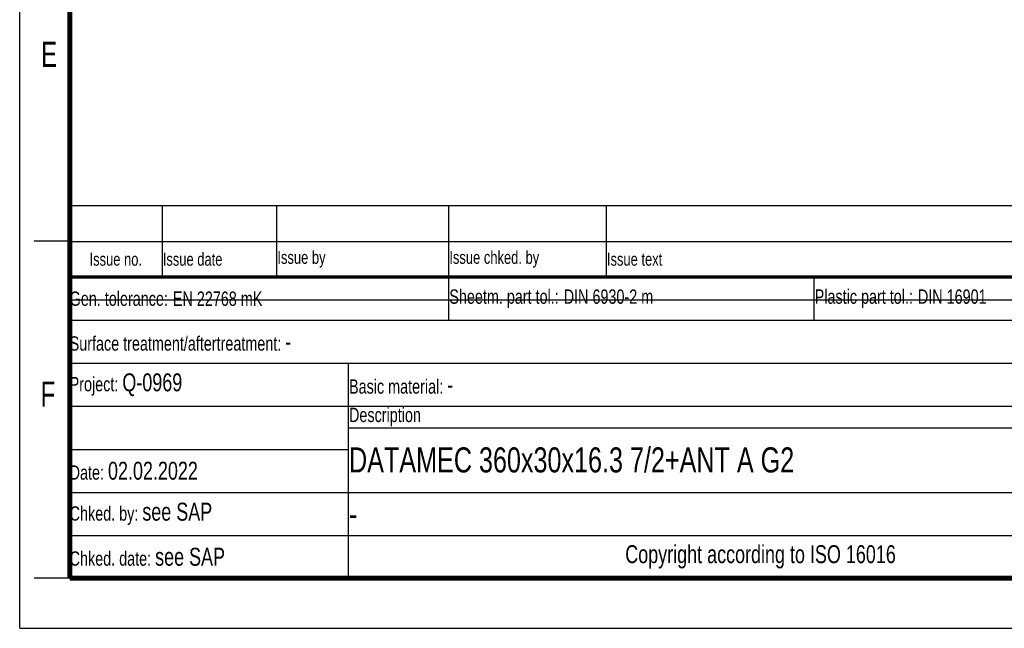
# Model space of a CAD drawing. Header units: millimetres. Extents: x 0 to 210, y 0 to 297.
# Tile 1 of 18: x 0 to 137, y 0 to 85. Entities that reach past the tile are written whole.
import ezdxf

# ---------------------------------------------------------------- set-up
doc = ezdxf.new("R2010")
doc.units = ezdxf.units.MM
doc.header["$LTSCALE"] = 19.36
doc.layers.get('0').update_dxf_attribs({"linetype": 'CONTINUOUS'})
doc.styles.add('TEXTSTYLE_2', font='txt', dxfattribs={"width": 0.75})
doc.styles.add('TEXTSTYLE_5', font='arial.ttf')

# ---------------------------------------------------------------- blocks, each defined once
blk = doc.blocks.new('*T11')
at = {"color": 0, "linetype": 'ByBlock', "lineweight": -2, "transparency": 16777216}
for p, q in [((0, 42), (196, 42)), ((0, 0), (0, 42)), ((53, 36), (53, 42)), ((104, 36), (104, 42)), ((154, 0), (154, 42)), ((196, 0), (196, 42)), ((0, 36), (196, 36)), ((175, 24), (175, 36)), ((175, 33), (196, 33)), ((0, 30), (175, 30)), ((39, 0), (39, 30)), ((0, 24), (196, 24)), ((185, 12), (185, 24)), ((39, 21), (196, 21)), ((0, 18), (39, 18)), ((0, 12), (196, 12)), ((0, 6), (154, 6)), ((0, 0), (196, 0))]:
    blk.add_line(p, q, dxfattribs=at)
at = {"color": 5, "linetype": 'Continuous', "transparency": 16777216}
for s, insert, char_height, width, attachment_point, style in [('Gen. tolerance:\\H2.5; \\H2.0;EN 22768 mK', (0.06, 39), 2, 52.88, 4, 'TEXTSTYLE_2'), ('Sheetm. part tol.:\\H2.5; \\H2.0;DIN 6930-2 m', (53.06, 39), 2, 50.88, 4, 'TEXTSTYLE_2'), ('Plastic part tol.:\\H2.5; \\H2.0;DIN 16901', (104.06, 39), 2, 49.88, 4, 'TEXTSTYLE_2'), ('Info.: \\H1.8;{\\W0.7;source 15012578}', (154.06, 39), 2, 41.88, 4, 'TEXTSTYLE_2'), ('Projection', (185.5, 34.5), 2, 20.88, 5, 'TEXTSTYLE_2'), ('Scale:  \\H3.0;1:1', (154.06, 33), 2, 20.88, 4, 'TEXTSTYLE_2'), ('Surface treatment/aftertreatment: \\H2.5;-', (0.06, 33), 2, 153.88, 4, 'TEXTSTYLE_2'), ('Project: \\H2.5;Q-0969', (0.06, 27), 2, 38.88, 4, 'TEXTSTYLE_2'), ('Basic material: \\H2.5;-', (39.06, 27), 2, 114.88, 4, 'TEXTSTYLE_2'), ('Size: \\H3.0; A4', (154.06, 27), 2, 20.88, 4, 'TEXTSTYLE_2'), ('Description', (39.06, 22.5), 2, 114.88, 4, 'TEXTSTYLE_2'), ('Document', (154.06, 22.5), 2, 30.88, 4, 'TEXTSTYLE_2'), ('I', (190.5, 22.5), 2, 10.88, 5, 'TEXTSTYLE_2'), ('Date: \\H2.5;02.02.2022', (0.06, 15), 2, 38.88, 4, 'TEXTSTYLE_2'), ('Chked. by: \\H2.5;see SAP', (0.06, 9), 2, 38.88, 4, 'TEXTSTYLE_2'), ('TRIDONIC', (175, 6), 3.5, 41.88, 5, 'TEXTSTYLE_5'), ('Chked. date: \\H2.5;see SAP', (0.06, 3), 2, 38.88, 4, 'TEXTSTYLE_2'), ('Copyright according to ISO 16016', (96.5, 3), 2.5, 114.88, 5, 'TEXTSTYLE_2')]:
    blk.add_mtext(s, dxfattribs=dict(at, insert=insert, char_height=char_height, width=width, attachment_point=attachment_point, style=style))
at = {"color": 7, "linetype": 'Continuous', "transparency": 16777216, "char_height": 3.5, "style": 'TEXTSTYLE_2'}
for s, insert, width, attachment_point in [('DATAMEC 360x30x16.3 7/2+ANT A G2', (39.06, 16.5), 114.88, 4), ('15014951', (169.5, 16.5), 30.88, 5), ('00', (190.5, 16.5), 10.88, 5), ('-', (39.06, 9), 114.88, 4)]:
    blk.add_mtext(s, dxfattribs=dict(at, insert=insert, width=width, attachment_point=attachment_point))
blk = doc.blocks.new('*T12')
at = {"color": 0, "linetype": 'ByBlock', "lineweight": -2, "transparency": 16777216}
for p, q in [((0, 10), (196, 10)), ((0, 0), (0, 10)), ((13, 0), (13, 10)), ((29, 0), (29, 10)), ((53, 0), (53, 10)), ((75, 0), (75, 10)), ((196, 0), (196, 10)), ((0, 5), (196, 5)), ((0, 0), (196, 0))]:
    blk.add_line(p, q, dxfattribs=at)
at = {"color": 5, "linetype": 'Continuous', "transparency": 16777216, "char_height": 1.8, "style": 'TEXTSTYLE_2'}
for s, insert, width, attachment_point in [('Issue no.', (6.5, 2.5), 12.88, 5), ('Issue date ', (13.06, 2.5), 15.88, 4), ('Issue by ', (29.06, 2.5), 23.88, 4), ('Issue chked. by', (53.06, 2.5), 21.88, 4), ('Issue text ', (75.06, 2.5), 120.88, 4)]:
    blk.add_mtext(s, dxfattribs=dict(at, insert=insert, width=width, attachment_point=attachment_point))

msp = doc.modelspace()

# ---------------------------------------------------------------- linework, layer by layer
at = {"color": 2, "linetype": 'Continuous'}
for p, q in [((0, 0), (0, 297)), ((7, 54), (2, 54)), ((7, 7), (2, 7)), ((0, 0), (210, 0))]:
    msp.add_line(p, q, dxfattribs=at)
at = {"color": 7, "linetype": 'Continuous'}
msp.add_line((7.100278, 45.828668), (160.431037, 45.819166), dxfattribs=at)
for points, const_width in [([(7, 7), (7, 290)], 0.7), ([(7, 49), (203, 49)], 0.5), ([(7, 7), (203, 7)], 0.7)]:
    msp.add_lwpolyline(points, dxfattribs=dict(at, const_width=const_width))

# ---------------------------------------------------------------- block references
for name, p in [('*T12', (6.913619, 48.960154)), ('*T11', (6.913546, 6.960131))]:
    msp.add_blockref(name, p)

# ---------------------------------------------------------------- texts
at = {"color": 5, "linetype": 'Continuous', "style": 'TEXTSTYLE_2', "width": 0.714286}
for s, p in [('E', (3.002453, 78.302471)), ('F', (2.922192, 30.897042))]:
    msp.add_text(s, height=3.5, dxfattribs=at).set_placement(p)

doc.saveas('drawing.dxf')
